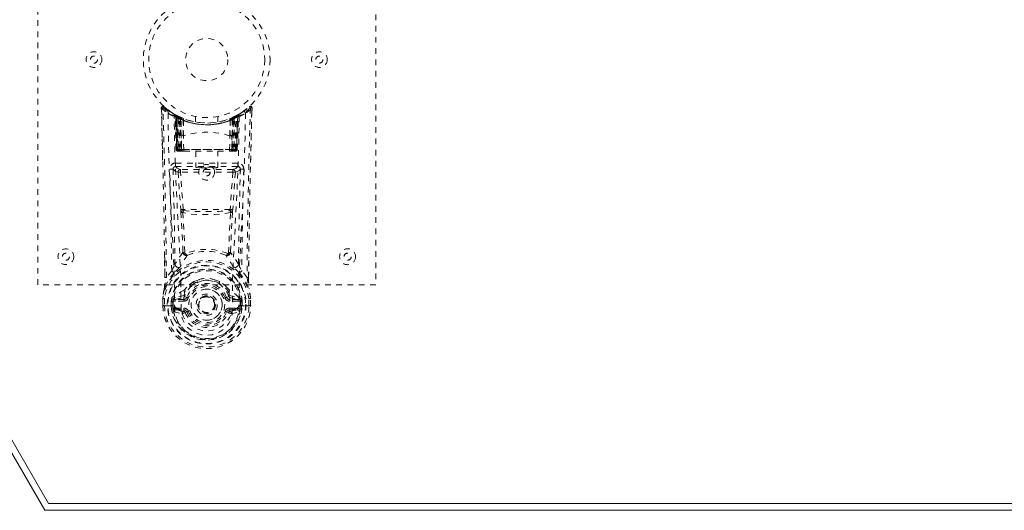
# Model space of a CAD drawing. Header units: inches. Extents: x 8.3 to 79.8, y 20.7 to 46.5.
# Tile 2 of 5: x 22.8 to 40.2, y 20.7 to 29.4. Entities that reach past the tile are written whole.
import ezdxf

# ---------------------------------------------------------------- set-up
doc = ezdxf.new("R2010")
doc.units = ezdxf.units.IN
doc.header["$MEASUREMENT"] = 0
doc.linetypes.add('SLD-Dashed', pattern=[0.075, 0.05, -0.025])
doc.linetypes.add('SLD-Solid', pattern=[0])

msp = doc.modelspace()

# ---------------------------------------------------------------- linework, layer by layer
at = {"color": 7, "linetype": 'SLD-Solid', "lineweight": 15}
for p, q in [((23.215, 20.721), (8.34, 46.485)), ((8.544, 46.367), (23.283, 20.839)), ((23.283, 20.839), (8.544, 46.367)), ((23.283, 20.839), (64.897, 20.839)), ((64.897, 20.839), (23.283, 20.839)), ((64.965, 20.721), (23.215, 20.721))]:
    msp.add_line(p, q, dxfattribs=at)
at = {"color": 7, "linetype": 'SLD-Dashed', "lineweight": 0}
for p, q in [((23.09, 24.721), (23.09, 32.721)), ((29.09, 32.721), (29.09, 24.721)), ((25.286, 27.811), (25.284, 27.861)), ((25.286, 27.861), (25.287, 27.811)), ((25.308, 26.937), (25.288, 27.854)), ((26.762, 27.816), (26.744, 27.798)), ((26.893, 27.815), (26.894, 27.861)), ((26.894, 27.814), (26.895, 27.861)), ((25.524, 27.745), (25.511, 27.753)), ((25.53, 27.741), (25.517, 27.748)), ((25.524, 27.745), (25.524, 27.745)), ((25.539, 27.72), (25.526, 27.728)), ((25.547, 27.125), (25.526, 27.728)), ((25.527, 27.743), (25.527, 27.743)), ((25.539, 27.72), (25.56, 27.125)), ((25.56, 27.125), (25.539, 27.72)), ((25.539, 27.72), (25.539, 27.72)), ((25.542, 27.735), (25.542, 27.735)), ((25.607, 27.702), (25.542, 27.735)), ((25.558, 27.713), (25.579, 27.121)), ((25.624, 27.676), (25.558, 27.71)), ((25.578, 27.125), (25.558, 27.71)), ((25.586, 27.68), (25.599, 27.706)), ((25.586, 27.68), (25.586, 27.125)), ((25.604, 27.671), (25.586, 27.68)), ((25.599, 27.673), (25.619, 27.665)), ((25.6, 27.125), (25.599, 27.673)), ((25.604, 27.671), (25.616, 27.697)), ((25.604, 27.125), (25.604, 27.671)), ((25.609, 27.701), (25.607, 27.702)), ((25.616, 27.697), (25.609, 27.701)), ((25.618, 27.665), (25.618, 27.125)), ((25.637, 27.657), (25.618, 27.665)), ((25.619, 27.665), (25.63, 27.691)), ((25.619, 27.665), (25.619, 27.125)), ((25.624, 27.676), (25.626, 27.675)), ((25.643, 27.125), (25.624, 27.676)), ((25.626, 27.675), (25.643, 27.175)), ((25.63, 27.691), (25.648, 27.683)), ((25.637, 27.657), (25.648, 27.683)), ((25.637, 27.125), (25.637, 27.657)), ((25.676, 27.644), (25.671, 27.645)), ((25.673, 27.368), (25.671, 27.645)), ((25.679, 27.671), (25.675, 27.672)), ((25.676, 27.644), (25.678, 27.366)), ((25.89, 27.71), (25.89, 27.613)), ((26.29, 27.613), (26.29, 27.71)), ((26.505, 27.672), (26.5, 27.671)), ((26.502, 27.366), (26.504, 27.644)), ((26.508, 27.645), (26.504, 27.644)), ((26.508, 27.645), (26.506, 27.368)), ((26.532, 27.683), (26.55, 27.691)), ((26.556, 27.676), (26.536, 27.125)), ((26.536, 27.176), (26.554, 27.675)), ((26.562, 27.665), (26.543, 27.657)), ((26.543, 27.657), (26.543, 27.125)), ((26.554, 27.675), (26.556, 27.676)), ((26.622, 27.71), (26.556, 27.676)), ((26.561, 27.665), (26.58, 27.673)), ((26.561, 27.125), (26.561, 27.665)), ((26.562, 27.125), (26.562, 27.665)), ((26.573, 27.702), (26.571, 27.701)), ((26.637, 27.735), (26.573, 27.702)), ((26.594, 27.68), (26.576, 27.671)), ((26.576, 27.671), (26.576, 27.125)), ((26.58, 27.673), (26.58, 27.125)), ((26.593, 27.125), (26.594, 27.68)), ((26.599, 27.121), (26.621, 27.713)), ((26.602, 27.125), (26.622, 27.71)), ((26.64, 27.72), (26.62, 27.125)), ((26.62, 27.125), (26.64, 27.72)), ((26.633, 27.125), (26.654, 27.728)), ((26.637, 27.735), (26.637, 27.735)), ((26.654, 27.728), (26.64, 27.72)), ((26.64, 27.72), (26.64, 27.72)), ((26.652, 27.743), (26.652, 27.743)), ((26.669, 27.753), (26.655, 27.745)), ((26.655, 27.745), (26.655, 27.745)), ((25.677, 27.366), (25.678, 27.366)), ((25.683, 27.122), (25.677, 27.366)), ((26.497, 27.122), (26.503, 27.366)), ((26.502, 27.366), (26.503, 27.366)), ((25.547, 27.125), (25.56, 27.125)), ((25.578, 27.125), (25.643, 27.125)), ((25.586, 27.125), (25.604, 27.125)), ((25.587, 27.096), (25.6, 27.096)), ((25.59, 27.096), (25.6, 27.096)), ((25.619, 27.125), (25.6, 27.125)), ((25.608, 27.096), (25.6, 27.097)), ((25.6, 27.096), (25.601, 27.096)), ((26.576, 27.125), (25.604, 27.125)), ((25.608, 27.096), (25.666, 27.096)), ((25.618, 27.125), (25.637, 27.125)), ((25.619, 27.125), (26.561, 27.125)), ((26.543, 27.125), (25.637, 27.125)), ((25.637, 27.096), (25.637, 27.096)), ((25.666, 27.096), (25.637, 27.096)), ((25.644, 27.125), (25.643, 27.125)), ((25.644, 27.125), (25.644, 27.123)), ((25.673, 27.096), (25.69, 27.096)), ((25.673, 27.096), (25.673, 27.096)), ((25.69, 27.096), (26.49, 27.096)), ((25.895, 27.096), (25.895, 26.805)), ((26.285, 26.805), (26.285, 27.096)), ((26.49, 27.096), (26.506, 27.096)), ((26.506, 27.096), (26.507, 27.096)), ((26.514, 27.096), (26.572, 27.096)), ((26.542, 27.096), (26.514, 27.096)), ((26.536, 27.125), (26.535, 27.125)), ((26.535, 27.123), (26.535, 27.125)), ((26.536, 27.125), (26.602, 27.125)), ((26.542, 27.096), (26.543, 27.096)), ((26.543, 27.125), (26.562, 27.125)), ((26.543, 27.096), (26.561, 27.096)), ((26.58, 27.125), (26.561, 27.125)), ((26.576, 27.125), (26.593, 27.125)), ((26.578, 27.096), (26.579, 27.096)), ((26.579, 27.096), (26.59, 27.096)), ((26.579, 27.096), (26.593, 27.096)), ((26.602, 27.125), (26.602, 27.125)), ((26.62, 27.125), (26.633, 27.125)), ((25.538, 26.884), (25.538, 26.822)), ((26.641, 26.884), (25.538, 26.884)), ((25.538, 26.822), (26.641, 26.822)), ((25.626, 26.769), (25.626, 26.724)), ((26.554, 26.769), (25.626, 26.769)), ((26.554, 26.769), (26.554, 26.724)), ((26.641, 26.822), (26.641, 26.884)), ((25.581, 26.722), (25.628, 26.057)), ((26.554, 26.724), (25.626, 26.724)), ((25.672, 26.061), (25.626, 26.724)), ((26.554, 26.724), (26.507, 26.061)), ((26.598, 26.722), (26.552, 26.057)), ((26.554, 26.724), (26.598, 26.722)), ((26.507, 26.061), (25.672, 26.061)), ((25.345, 24.851), (25.341, 25.212)), ((25.704, 25.29), (25.704, 25.289)), ((26.476, 25.289), (26.476, 25.29)), ((26.834, 24.851), (26.838, 25.196)), ((25.468, 24.971), (25.375, 24.855)), ((26.805, 24.855), (26.711, 24.971)), ((29.09, 24.721), (23.09, 24.721)), ((25.736, 24.682), (25.687, 24.628)), ((25.937, 24.808), (25.862, 24.78)), ((26.318, 24.78), (26.244, 24.808)), ((26.492, 24.628), (26.443, 24.682)), ((25.31, 24.483), (25.31, 24.479)), ((25.31, 24.351), (25.31, 24.479)), ((25.312, 24.479), (25.311, 24.351)), ((25.34, 24.478), (25.339, 24.355)), ((25.692, 24.535), (25.525, 24.498)), ((25.529, 24.462), (25.681, 24.499)), ((25.681, 24.499), (25.694, 24.516)), ((25.681, 24.462), (25.681, 24.499)), ((25.693, 24.583), (25.692, 24.535)), ((25.694, 24.516), (25.737, 24.5)), ((26.443, 24.5), (26.485, 24.516)), ((26.485, 24.516), (26.498, 24.499)), ((26.486, 24.583), (26.488, 24.535)), ((26.488, 24.535), (26.655, 24.498)), ((26.498, 24.462), (26.498, 24.499)), ((26.498, 24.499), (26.651, 24.462)), ((26.84, 24.355), (26.84, 24.478)), ((26.869, 24.351), (26.868, 24.479)), ((26.869, 24.479), (26.869, 24.483)), ((26.87, 24.351), (26.869, 24.479)), ((25.31, 24.351), (25.313, 24.351)), ((25.313, 24.351), (25.34, 24.351)), ((25.34, 24.351), (25.358, 24.351)), ((25.358, 24.352), (25.376, 24.352)), ((25.358, 24.351), (25.358, 24.352)), ((25.376, 24.352), (25.518, 24.352)), ((25.46, 24.356), (25.461, 24.43)), ((25.49, 24.356), (25.46, 24.356)), ((25.46, 24.356), (25.46, 24.356)), ((25.491, 24.428), (25.461, 24.43)), ((25.491, 24.428), (25.49, 24.356)), ((25.495, 24.357), (25.49, 24.356)), ((25.497, 24.278), (25.49, 24.356)), ((25.495, 24.442), (25.491, 24.428)), ((25.495, 24.442), (25.495, 24.357)), ((25.495, 24.442), (25.495, 24.442)), ((25.529, 24.462), (25.529, 24.432)), ((25.681, 24.462), (25.529, 24.462)), ((25.681, 24.432), (25.529, 24.432)), ((25.542, 24.31), (25.542, 24.28)), ((25.542, 24.31), (25.681, 24.31)), ((25.681, 24.432), (25.681, 24.462)), ((25.681, 24.31), (25.681, 24.28)), ((26.246, 24.371), (26.246, 24.367)), ((26.651, 24.462), (26.498, 24.462)), ((26.498, 24.432), (26.498, 24.462)), ((26.651, 24.432), (26.498, 24.432)), ((26.498, 24.28), (26.498, 24.31)), ((26.498, 24.31), (26.638, 24.31)), ((26.638, 24.28), (26.638, 24.31)), ((26.651, 24.432), (26.651, 24.462)), ((26.661, 24.346), (26.662, 24.352)), ((26.662, 24.352), (26.804, 24.352)), ((26.689, 24.428), (26.685, 24.442)), ((26.685, 24.442), (26.685, 24.357)), ((26.685, 24.442), (26.685, 24.442)), ((26.685, 24.357), (26.689, 24.356)), ((26.719, 24.43), (26.689, 24.428)), ((26.689, 24.356), (26.689, 24.428)), ((26.719, 24.356), (26.689, 24.356)), ((26.719, 24.43), (26.719, 24.43)), ((26.719, 24.43), (26.719, 24.356)), ((26.719, 24.356), (26.719, 24.356)), ((26.804, 24.352), (26.822, 24.352)), ((26.822, 24.352), (26.822, 24.351)), ((26.822, 24.351), (26.84, 24.351)), ((26.84, 24.351), (26.866, 24.351)), ((26.866, 24.351), (26.87, 24.351)), ((25.512, 24.243), (25.654, 24.21)), ((25.681, 24.25), (25.542, 24.28)), ((25.542, 24.28), (25.681, 24.28)), ((25.681, 24.28), (25.681, 24.25)), ((25.737, 24.241), (25.709, 24.231)), ((26.47, 24.231), (26.443, 24.241)), ((26.498, 24.25), (26.498, 24.28)), ((26.638, 24.28), (26.498, 24.25)), ((26.498, 24.28), (26.638, 24.28)), ((26.526, 24.21), (26.668, 24.243))]:
    msp.add_line(p, q, dxfattribs=at)
at = {"color": 7, "linetype": 'SLD-Dashed', "lineweight": 0, "flags": 128}
for points in [[(26.87, 26.893), (26.871, 26.967), (26.875, 27.14), (26.88, 27.349), (26.885, 27.596), (26.891, 27.854)], [(25.403, 27.768), (25.41, 27.314), (25.422, 26.865), (25.439, 26.422), (25.461, 25.986), (25.491, 25.42), (25.514, 24.873), (25.519, 24.346)], [(25.635, 24.28), (25.631, 24.81), (25.608, 25.359), (25.576, 25.926), (25.553, 26.363), (25.534, 26.808), (25.52, 27.258), (25.512, 27.712)], [(25.533, 27.74), (25.527, 27.743), (25.524, 27.745)], [(25.556, 27.717), (25.551, 27.728), (25.546, 27.733)], [(25.598, 27.704), (25.59, 27.709), (25.582, 27.714)], [(25.599, 27.673), (25.604, 27.683), (25.608, 27.692), (25.611, 27.698), (25.612, 27.7)], [(25.63, 27.691), (25.629, 27.69), (25.626, 27.684), (25.622, 27.675), (25.618, 27.665)], [(26.543, 27.657), (26.539, 27.667), (26.535, 27.676), (26.532, 27.681), (26.532, 27.683)], [(26.668, 27.712), (26.659, 27.258), (26.646, 26.808), (26.627, 26.363), (26.604, 25.926), (26.572, 25.359), (26.548, 24.81), (26.544, 24.28)], [(26.549, 27.691), (26.55, 27.689), (26.553, 27.683), (26.556, 27.675), (26.561, 27.665)], [(26.562, 27.665), (26.558, 27.675), (26.554, 27.684), (26.551, 27.69), (26.55, 27.691)], [(26.576, 27.671), (26.571, 27.681), (26.567, 27.69), (26.564, 27.695), (26.564, 27.697)], [(26.568, 27.7), (26.569, 27.698), (26.572, 27.692), (26.576, 27.683), (26.58, 27.673)], [(26.594, 27.68), (26.589, 27.689), (26.585, 27.698), (26.582, 27.704), (26.581, 27.706)], [(26.597, 27.714), (26.589, 27.709), (26.582, 27.704)], [(26.777, 27.768), (26.77, 27.314), (26.758, 26.865), (26.741, 26.422), (26.719, 25.986), (26.689, 25.42), (26.666, 24.873), (26.661, 24.346)], [(25.643, 27.176), (25.643, 27.288), (25.647, 27.344), (25.654, 27.37), (25.657, 27.375), (25.66, 27.377), (25.662, 27.377), (25.663, 27.377), (25.666, 27.375), (25.669, 27.373), (25.673, 27.368)], [(25.673, 27.368), (25.675, 27.366), (25.676, 27.366), (25.676, 27.366), (25.677, 27.366)], [(26.503, 27.366), (26.504, 27.366), (26.504, 27.366), (26.505, 27.366), (26.506, 27.368)], [(26.506, 27.368), (26.511, 27.373), (26.513, 27.375), (26.516, 27.377), (26.518, 27.377), (26.52, 27.377), (26.522, 27.375), (26.526, 27.37), (26.533, 27.344), (26.537, 27.288), (26.536, 27.176)], [(25.586, 27.125), (25.571, 27.125), (25.558, 27.125), (25.55, 27.125), (25.547, 27.125), (25.547, 27.125)], [(25.56, 27.125), (25.564, 27.125), (25.573, 27.125), (25.585, 27.125), (25.6, 27.125)], [(25.618, 27.125), (25.602, 27.125), (25.595, 27.125), (25.589, 27.125), (25.584, 27.125), (25.58, 27.125), (25.578, 27.125), (25.578, 27.125)], [(25.643, 27.176), (25.643, 27.175), (25.644, 27.125)], [(25.683, 27.122), (25.885, 27.122), (26.09, 27.122), (26.295, 27.122), (26.497, 27.122)], [(26.535, 27.125), (26.536, 27.175), (26.536, 27.176)], [(26.602, 27.125), (26.601, 27.125), (26.599, 27.125), (26.596, 27.125), (26.591, 27.125), (26.584, 27.125), (26.577, 27.125), (26.562, 27.125)], [(26.58, 27.125), (26.594, 27.125), (26.607, 27.125), (26.616, 27.125), (26.62, 27.125)], [(26.633, 27.125), (26.632, 27.125), (26.63, 27.125), (26.621, 27.125), (26.608, 27.125), (26.593, 27.125)], [(25.493, 26.776), (25.522, 26.748), (25.581, 26.722)], [(25.493, 26.776), (25.513, 25.932), (25.527, 25.09)], [(25.626, 26.769), (25.567, 26.795), (25.538, 26.822)], [(26.641, 26.822), (26.612, 26.795), (26.554, 26.769)], [(26.598, 26.722), (26.658, 26.748), (26.687, 26.776)], [(26.653, 25.09), (26.666, 25.932), (26.687, 26.776)], [(25.626, 26.724), (25.61, 26.723), (25.596, 26.722), (25.586, 26.722), (25.581, 26.722)], [(25.628, 26.057), (25.632, 26.058), (25.643, 26.059), (25.657, 26.06), (25.672, 26.061)], [(25.628, 26.057), (25.63, 26.035), (25.633, 26.014)], [(25.677, 26.04), (25.675, 26.05), (25.672, 26.061)], [(26.507, 26.061), (26.505, 26.05), (26.503, 26.04)], [(26.507, 26.061), (26.523, 26.06), (26.537, 26.059), (26.547, 26.058), (26.552, 26.057)], [(26.547, 26.014), (26.55, 26.035), (26.552, 26.057)], [(25.633, 26.014), (25.652, 25.655), (25.669, 25.303)], [(26.513, 26.004), (26.374, 25.98), (26.232, 25.971), (26.09, 25.969), (25.947, 25.971), (25.806, 25.98), (25.667, 26.004)], [(25.667, 26.004), (25.686, 25.643), (25.704, 25.29)], [(26.476, 25.29), (26.494, 25.643), (26.513, 26.004)], [(26.547, 26.014), (26.528, 25.655), (26.511, 25.303)], [(25.344, 25.213), (25.345, 25.092), (25.347, 24.853)], [(25.668, 25.296), (25.594, 25.198), (25.527, 25.09)], [(25.668, 25.296), (25.67, 25.286), (25.674, 25.277), (25.68, 25.271), (25.687, 25.266), (25.694, 25.265), (25.702, 25.266), (25.709, 25.271), (25.715, 25.278)], [(26.465, 25.278), (26.471, 25.271), (26.478, 25.266), (26.485, 25.265), (26.493, 25.266), (26.5, 25.271), (26.505, 25.277), (26.51, 25.286), (26.512, 25.296)], [(26.653, 25.09), (26.586, 25.198), (26.512, 25.296)], [(26.833, 24.853), (26.834, 25.087), (26.835, 25.197)], [(25.621, 25.042), (25.616, 25.036), (25.608, 25.028)], [(26.572, 25.028), (26.563, 25.036), (26.559, 25.042)], [(25.511, 24.935), (25.412, 24.81), (25.338, 24.66)], [(26.669, 24.935), (26.769, 24.806), (26.842, 24.66)], [(25.338, 24.66), (25.321, 24.572), (25.31, 24.483)], [(25.338, 24.66), (25.336, 24.654), (25.336, 24.649)], [(25.862, 24.78), (25.764, 24.713), (25.736, 24.682)], [(26.443, 24.682), (26.416, 24.713), (26.318, 24.78)], [(26.844, 24.649), (26.843, 24.654), (26.842, 24.66)], [(26.869, 24.483), (26.858, 24.572), (26.842, 24.66)], [(25.34, 24.478), (25.335, 24.479), (25.329, 24.48), (25.324, 24.481), (25.32, 24.481), (25.316, 24.482), (25.313, 24.482), (25.311, 24.483), (25.31, 24.483)], [(25.31, 24.479), (25.31, 24.479), (25.311, 24.479), (25.314, 24.479), (25.318, 24.479), (25.322, 24.479), (25.328, 24.479), (25.334, 24.479), (25.34, 24.478)], [(25.525, 24.498), (25.518, 24.49), (25.503, 24.476)], [(25.765, 24.49), (25.76, 24.492), (25.754, 24.494), (25.75, 24.496), (25.745, 24.497), (25.742, 24.498), (25.739, 24.499), (25.738, 24.5), (25.737, 24.5)], [(26.415, 24.49), (26.42, 24.492), (26.425, 24.494), (26.43, 24.496), (26.434, 24.497), (26.438, 24.498), (26.44, 24.499), (26.442, 24.5), (26.443, 24.5)], [(26.488, 24.535), (26.487, 24.523), (26.485, 24.516), (26.485, 24.516)], [(26.677, 24.476), (26.671, 24.481), (26.655, 24.498)], [(26.869, 24.483), (26.868, 24.483), (26.866, 24.482), (26.863, 24.482), (26.86, 24.481), (26.855, 24.481), (26.85, 24.48), (26.845, 24.479), (26.84, 24.478)], [(26.84, 24.478), (26.846, 24.479), (26.852, 24.479), (26.857, 24.479), (26.862, 24.479), (26.866, 24.479), (26.868, 24.479), (26.87, 24.479), (26.869, 24.479)], [(25.339, 24.355), (25.333, 24.355), (25.327, 24.355), (25.321, 24.355), (25.317, 24.355), (25.313, 24.355), (25.31, 24.355), (25.309, 24.354), (25.31, 24.351)], [(25.491, 24.428), (25.491, 24.428), (25.491, 24.428)], [(25.529, 24.432), (25.511, 24.434), (25.495, 24.442)], [(25.5, 24.293), (25.519, 24.305), (25.542, 24.31)], [(25.519, 24.346), (25.518, 24.349), (25.518, 24.352)], [(25.519, 24.346), (25.523, 24.337), (25.53, 24.328)], [(26.638, 24.31), (26.66, 24.305), (26.68, 24.293)], [(26.661, 24.346), (26.656, 24.337), (26.65, 24.328)], [(26.685, 24.442), (26.668, 24.434), (26.651, 24.432)], [(26.689, 24.428), (26.689, 24.428), (26.689, 24.428)], [(26.87, 24.351), (26.87, 24.354), (26.869, 24.355), (26.867, 24.355), (26.863, 24.355), (26.858, 24.355), (26.853, 24.355), (26.847, 24.355), (26.84, 24.355)], [(25.635, 24.28), (25.633, 24.28), (25.631, 24.281)], [(26.544, 24.28), (26.542, 24.198), (26.522, 24.116), (26.484, 24.039), (26.428, 23.968), (26.358, 23.91), (26.275, 23.866), (26.184, 23.838), (26.09, 23.829), (25.995, 23.838), (25.905, 23.866), (25.822, 23.91), (25.751, 23.968), (25.696, 24.039), (25.658, 24.116), (25.638, 24.198), (25.635, 24.28)], [(25.709, 24.231), (25.702, 24.243), (25.699, 24.247), (25.694, 24.249), (25.69, 24.25), (25.686, 24.25), (25.677, 24.249), (25.667, 24.246), (25.659, 24.24), (25.655, 24.236), (25.653, 24.23), (25.653, 24.212)], [(25.709, 24.231), (25.707, 24.23), (25.702, 24.228), (25.693, 24.225), (25.683, 24.221), (25.673, 24.217), (25.664, 24.214), (25.657, 24.211), (25.654, 24.21)], [(25.765, 24.251), (25.76, 24.249), (25.754, 24.247), (25.75, 24.246), (25.745, 24.244), (25.742, 24.243), (25.739, 24.242), (25.738, 24.241), (25.737, 24.241)], [(26.415, 24.251), (26.42, 24.249), (26.425, 24.247), (26.43, 24.246), (26.434, 24.244), (26.438, 24.243), (26.44, 24.242), (26.442, 24.241), (26.443, 24.241)], [(26.527, 24.212), (26.528, 24.225), (26.525, 24.235), (26.523, 24.238), (26.52, 24.241), (26.512, 24.246), (26.502, 24.249), (26.492, 24.25), (26.486, 24.249), (26.481, 24.246), (26.475, 24.24), (26.47, 24.231)], [(26.47, 24.231), (26.472, 24.23), (26.478, 24.228), (26.487, 24.225), (26.497, 24.221), (26.507, 24.217), (26.516, 24.214), (26.523, 24.211), (26.526, 24.21)], [(26.549, 24.281), (26.546, 24.28), (26.544, 24.28)]]:
    msp.add_lwpolyline(points, dxfattribs=at)
at = {"color": 7, "linetype": 'SLD-Dashed', "lineweight": 0}
for centre, radius in [((26.09, 28.721), 1.125), ((26.09, 28.721), 1.03), ((26.09, 28.721), 0.375), ((24.09, 28.721), 0.14), ((28.09, 28.721), 0.14), ((24.09, 28.721), 0.0625), ((28.09, 28.721), 0.0625), ((26.09, 26.721), 0.14), ((26.09, 26.721), 0.0625), ((23.59, 25.221), 0.14), ((28.59, 25.221), 0.141), ((23.59, 25.221), 0.0625), ((28.59, 25.221), 0.0625), ((26.09, 24.371), 0.7), ((26.09, 24.371), 0.69), ((26.09, 24.371), 0.623), ((26.09, 24.371), 0.32), ((26.09, 24.371), 0.275), ((26.09, 24.371), 0.188), ((26.09, 24.371), 0.156), ((26.09, 24.371), 0.142), ((26.09, 24.371), 0.14), ((26.09, 24.371), 0.138)]:
    msp.add_circle(centre, radius, dxfattribs=at)
for centre, radius, start, end in [((25.314, 27.861), 0.03, 47.9297, 181.4922), ((25.323, 27.231), 0.631, 90.8132, 93.5403), ((26.074, 28.744), 1.185, 228.2238, 235.502), ((-112.298, 23.574), 137.649, 0.68187, 1.76385), ((25.722, 27.508), 0.54, 135.8867, 139.0434), ((-118.281, 23.45), 143.663, 0.56045, 1.75982), ((26.09, 28.722), 1.158, 227.9756, 312.0241), ((26.084, 28.714), 1.119, 228.0217, 235.4144), ((25.692, 28.207), 0.483, 223.7194, 237.8642), ((25.433, 27.768), 0.03, 55.9391, 180.2017), ((26.09, 28.72), 1.127, 235.3883, 240.5526), ((26.09, 28.72), 1.127, 299.4469, 304.6122), ((26.101, 28.706), 1.109, 304.5562, 311.8119), ((26.747, 27.768), 0.03, 359.812, 124.0472), ((26.106, 28.744), 1.185, 304.4969, 311.7777), ((176.868, 23.32), 150.072, 178.26579, 179.41395), ((164.759, 23.569), 137.931, 178.23608, 179.32385), ((26.865, 27.861), 0.03, 358.5079, 132.0702), ((25.878, 26.976), 1.326, 41.8926, 43.1773), ((26.877, 27.767), 0.095, 78.7387, 96.9078), ((26.076, 28.959), 1.369, 240.5369, 245.6782), ((25.496, 27.727), 0.03, 1.9842, 59.1128), ((25.553, 27.7), 0.043, 114.3102, 163.0475), ((26.09, 28.752), 1.19, 240.9437, 299.0563), ((25.499, 27.728), 0.0272, 359.2987, 40.301), ((26.013, 28.583), 0.97, 239.6337, 243.7733), ((25.509, 27.719), 0.0299, 1.7807, 59.8726), ((25.509, 27.719), 0.0299, 1.905, 59.8871), ((26.042, 28.309), 0.777, 228.3697, 234.081), ((26.09, 28.721), 1.127, 240.5519, 299.4481), ((26.038, 28.299), 0.765, 229.2487, 234.9587), ((25.528, 27.709), 0.0299, 1.8138, 60.9272), ((26.087, 28.715), 1.121, 240.938, 245.9202), ((26.038, 28.292), 0.755, 230.4504, 236.1357), ((26.09, 28.719), 1.155, 245.1325, 294.8675), ((25.594, 27.675), 0.0297, 1.5015, 64.552), ((25.596, 27.674), 0.0297, 1.5063, 64.6569), ((26.09, 28.719), 1.155, 245.9283, 294.0717), ((26.033, 28.252), 0.706, 234.8568, 239.2277), ((26.09, 28.719), 1.155, 246.9084, 293.0916), ((25.641, 27.663), 0.0346, 329.0907, 15.1539), ((25.646, 27.661), 0.0349, 329.3494, 15.0836), ((26.09, 28.684), 1.12, 248.2839, 291.7161), ((26.534, 27.661), 0.0349, 164.9164, 210.6506), ((26.538, 27.663), 0.0346, 164.8436, 210.9167), ((26.147, 28.253), 0.707, 300.7749, 305.1419), ((26.212, 28.456), 0.836, 293.5917, 295.4307), ((26.089, 28.723), 1.13, 294.0998, 299.0414), ((26.583, 27.674), 0.0297, 115.348, 178.4924), ((26.585, 27.675), 0.0297, 115.4517, 178.4925), ((26.141, 28.292), 0.755, 303.8651, 309.5488), ((26.142, 28.299), 0.764, 305.038, 310.7549), ((26.139, 28.308), 0.775, 305.913, 311.6363), ((26.165, 28.585), 0.972, 296.2304, 300.3619), ((26.652, 27.709), 0.0299, 119.1018, 178.1884), ((26.652, 27.709), 0.03, 119.0586, 163.2431), ((26.67, 27.719), 0.0299, 120.1129, 178.095), ((26.67, 27.719), 0.0299, 120.1282, 178.2145), ((26.626, 27.7), 0.0429, 16.9278, 65.7171), ((26.684, 27.727), 0.03, 120.8872, 178.0158), ((26.681, 27.728), 0.0272, 139.699, 180.7013), ((26.104, 28.959), 1.369, 294.3211, 299.4633), ((26.09, 26.1), 1.332, 71.9766, 108.0231), ((25.577, 27.126), 0.03, 181.9925, 269.9968), ((25.611, 27.174), 0.0807, 218.197, 252.5545), ((25.59, 27.126), 0.03, 181.9335, 269.9235), ((25.606, 27.124), 0.0276, 179.1242, 257.2338), ((25.608, 27.117), 0.0218, 247.4336, 275.1882), ((26.035, 27.118), 0.435, 179.0696, 182.8806), ((26.028, 27.117), 0.424, 179.0336, 182.9445), ((26.074, 27.118), 0.456, 179.1138, 182.7529), ((26.06, 27.117), 0.441, 179.0714, 182.8324), ((26.1, 27.117), 0.463, 179.1179, 182.7024), ((25.673, 27.126), 0.0299, 181.8064, 269.8232), ((25.678, 27.652), 0.53, 266.3905, 270.5178), ((25.674, 27.125), 0.0295, 183.4599, 269.0196), ((25.716, 27.117), 0.0334, 170.2412, 218.8813), ((26.464, 27.117), 0.0334, 321.1187, 9.7588), ((26.502, 27.652), 0.53, 269.4822, 273.6095), ((26.506, 27.125), 0.0295, 270.9967, 356.5238), ((26.507, 27.126), 0.0299, 270.1768, 358.1936), ((26.082, 27.117), 0.461, 357.2939, 0.8905), ((26.106, 27.118), 0.456, 357.2471, 0.8862), ((26.122, 27.117), 0.439, 357.1575, 0.9341), ((26.567, 27.131), 0.0354, 260.9594, 350.2092), ((26.572, 27.126), 0.03, 270.059, 358.0728), ((26.151, 27.117), 0.424, 357.0555, 0.9664), ((26.144, 27.118), 0.435, 357.1194, 0.9304), ((26.59, 27.126), 0.03, 270.0267, 358.0333), ((26.569, 27.174), 0.0807, 287.4448, 321.8036), ((26.603, 27.126), 0.03, 270.0055, 358.0052), ((25.538, 26.78), 0.105, 89.8868, 181.4305), ((25.456, 26.451), 0.327, 83.5348, 94.0542), ((-75.795, 23.904), 101.269, 0.6037, 1.62599), ((25.538, 26.777), 0.045, 89.8868, 181.425), ((25.626, 26.724), 0.0451, 90.3588, 183.0905), ((26.553, 26.724), 0.0451, 356.9096, 89.6275), ((26.642, 26.78), 0.105, 358.5866, 90.0961), ((26.642, 26.777), 0.045, 358.575, 90.1132), ((26.723, 26.451), 0.326, 85.9333, 96.4777), ((127.982, 23.903), 101.276, 178.37405, 179.39627), ((25.675, 25.992), 0.0477, 87.437, 152.2387), ((25.943, 25.943), 0.283, 160.178, 167.606), ((26.09, 30.864), 4.842, 265.1093, 274.8903), ((26.241, 25.945), 0.279, 12.3324, 19.8861), ((26.505, 25.992), 0.0476, 27.7573, 92.5684), ((25.661, 26.048), 0.0441, 230.1826, 277.6325), ((26.519, 26.048), 0.0441, 262.3738, 309.8119), ((26.09, 24.375), 0.977, 67.4212, 112.5685), ((26.761, 24.469), 1.277, 142.4868, 153.3063), ((25.656, 25.301), 0.0135, 335.6159, 7.2473), ((25.728, 25.303), 0.0605, 186.6655, 290.1512), ((25.699, 25.33), 0.0407, 221.3922, 276.0545), ((25.719, 25.293), 0.0161, 192.2802, 252.6776), ((25.762, 25.294), 0.0498, 199.5594, 255.0353), ((26.09, 24.458), 0.859, 66.6049, 113.3943), ((26.452, 25.303), 0.0605, 249.8485, 353.3348), ((26.418, 25.294), 0.0498, 284.9631, 340.4412), ((25.421, 24.471), 1.273, 26.6778, 37.5285), ((26.46, 25.293), 0.0161, 287.3426, 347.7507), ((26.48, 25.33), 0.0408, 263.9519, 318.5805), ((26.524, 25.301), 0.0133, 172.8161, 204.5189), ((26.09, 24.371), 0.787, 8.1858, 171.8142), ((26.09, 24.371), 0.758, 8.1858, 171.8142), ((26.09, 24.371), 0.632, 5.3575, 174.6425), ((24.303, 25.616), 1.332, 331.0184, 336.7434), ((27.232, 23.232), 2.421, 132.1287, 135.2916), ((25.587, 25.093), 0.0605, 182.4471, 303.6194), ((26.592, 25.093), 0.0605, 236.3806, 357.5529), ((24.946, 23.23), 2.424, 44.7102, 47.8688), ((27.877, 25.616), 1.333, 203.2585, 208.9797), ((24.034, 24.811), 1.312, 352.9097, 1.7783), ((21.215, 25.548), 4.217, 347.8425, 350.5475), ((25.367, 24.802), 0.0537, 81.0685, 113.5783), ((25.632, 25.126), 0.226, 223.4624, 237.5602), ((26.09, 24.371), 0.602, 5.5122, 174.4878), ((26.09, 24.433), 0.405, 67.6958, 112.1087), ((26.554, 25.117), 0.215, 302.0824, 316.8955), ((26.813, 24.802), 0.0537, 66.4217, 98.9315), ((30.962, 25.547), 4.214, 189.4521, 192.1588), ((28.15, 24.811), 1.316, 178.2331, 187.0743), ((26.691, 24.357), 1.386, 167.8613, 174.9717), ((26.09, 24.34), 0.465, 118.5168, 148.4795), ((26.09, 24.382), 0.417, 18.6623, 161.3014), ((26.09, 24.371), 0.376, 20.1713, 159.8287), ((26.09, 24.371), 0.346, 20.1713, 159.8287), ((26.09, 24.371), 0.275, 90.0001, 269.9999), ((25.895, 24.77), 0.0346, 162.6993, 217.8328), ((26.09, 24.342), 0.463, 61.3225, 118.6789), ((26.09, 24.371), 0.275, 269.9998, 90.0002), ((26.285, 24.77), 0.0346, 322.1718, 17.2995), ((26.09, 24.34), 0.464, 31.5041, 61.5007), ((25.49, 24.357), 1.385, 5.0264, 12.1407), ((25.626, 24.432), 0.131, 160.0109, 175.4837), ((25.529, 24.492), 0.0304, 210.7903, 270.6159), ((25.869, 24.235), 0.433, 114.7986, 142.594), ((25.681, 24.521), 0.059, 270, 339.8287), ((25.681, 24.521), 0.089, 269.9997, 339.8293), ((25.604, 24.594), 0.0897, 352.8473, 22.4193), ((25.759, 24.535), 0.0674, 179.7911, 196.5051), ((26.09, 24.371), 0.157, 84.1567, 107.2456), ((26.498, 24.521), 0.089, 200.1707, 270.0003), ((26.498, 24.521), 0.059, 200.1713, 270), ((26.567, 24.595), 0.0815, 156.0589, 188.6749), ((26.314, 24.24), 0.427, 37.2043, 65.4033), ((26.651, 24.492), 0.0304, 269.3841, 329.2097), ((26.593, 24.44), 0.0912, 1.1079, 23.3947), ((26.09, 24.371), 0.781, 181.2987, 358.7132), ((26.09, 24.371), 0.78, 181.4115, 358.5885), ((26.09, 24.371), 0.751, 181.2112, 358.7888), ((26.09, 24.371), 0.63, 181.332, 358.668), ((26.09, 24.371), 0.595, 181.3275, 187.5324), ((26.09, 24.371), 0.6, 190.4653, 358.6279), ((25.725, 24.323), 0.227, 187.5994, 200.419), ((26.09, 24.331), 0.572, 177.9355, 2.0645), ((25.651, 24.454), 0.175, 226.4361, 263.5815), ((25.681, 24.221), 0.089, 20.1715, 89.999), ((26.498, 24.221), 0.089, 90.001, 159.8285), ((26.529, 24.454), 0.175, 276.4287, 313.5701), ((26.455, 24.323), 0.227, 339.581, 352.4006), ((26.09, 24.371), 0.595, 352.4676, 358.6725), ((25.541, 24.25), 0.0298, 88.4978, 192.2545), ((25.682, 24.22), 0.03, 90.8931, 199.8102), ((26.09, 24.371), 0.465, 200.2061, 339.7911), ((25.681, 24.221), 0.059, 20.1713, 90), ((25.681, 24.221), 0.0298, 19.909, 90.2816), ((26.09, 24.371), 0.405, 200.1906, 339.8094), ((26.09, 24.371), 0.376, 200.1713, 339.8287), ((26.09, 24.371), 0.346, 200.1713, 339.8287), ((26.498, 24.221), 0.059, 90, 159.8287), ((26.498, 24.221), 0.0298, 89.7159, 160.0935), ((26.498, 24.22), 0.03, 340.1879, 89.1072), ((26.638, 24.25), 0.0298, 347.7475, 91.5002)]:
    msp.add_arc(centre, radius, start, end, dxfattribs=at)
msp.add_ellipse((26.09, 26.805), major_axis=(0.195, 0), ratio=0.034921, dxfattribs=at)

doc.saveas('drawing.dxf')
